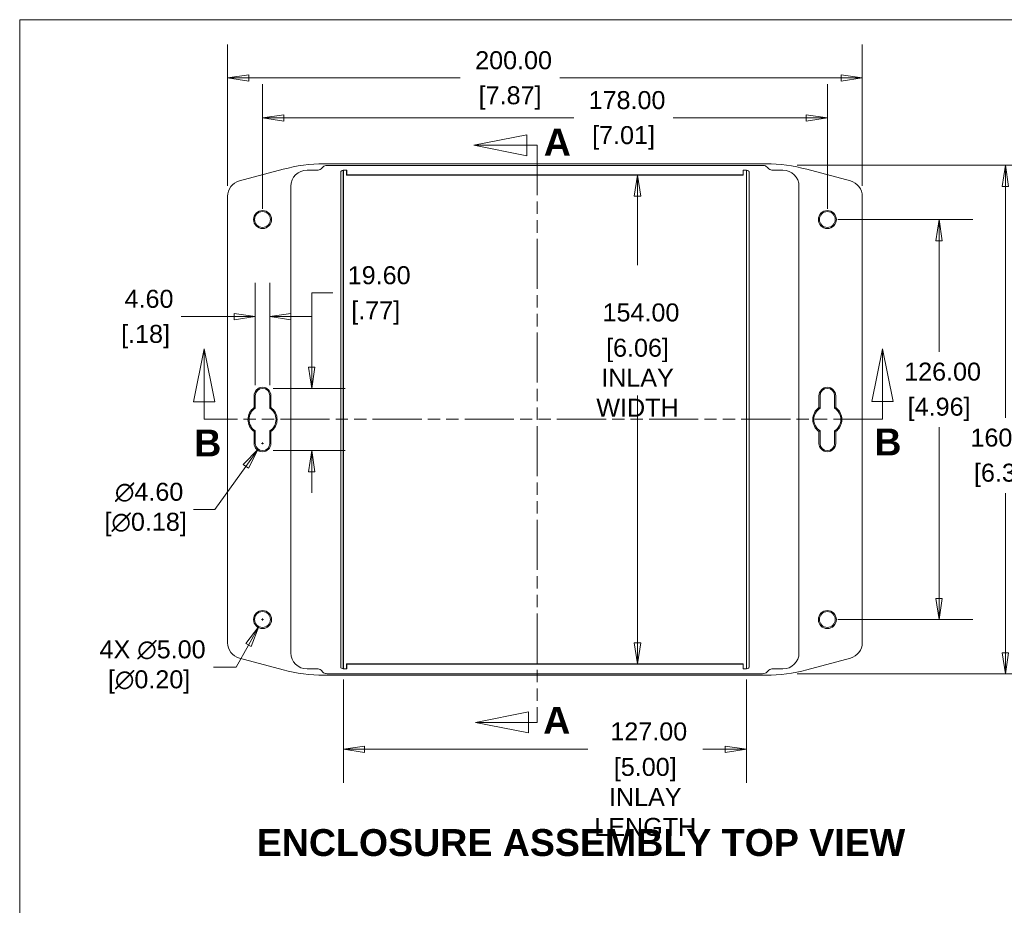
# Model space of a CAD drawing. Header units: millimetres. Extents: x 16 to 915, y 16 to 703.
# Tile 6 of 23: x 25 to 336, y 415 to 694. Entities that reach past the tile are written whole.
import ezdxf

# ---------------------------------------------------------------- set-up
doc = ezdxf.new("R2010")
doc.units = ezdxf.units.MM
doc.header["$LTSCALE"] = 3.333333
doc.linetypes.add('DOUBLE_DASH_CHAIN', pattern=[1.2403, 0.6614, -0.0827, 0.1654, -0.0827, 0.1654, -0.0827])
for name, color, linetype, lineweight in [('Dimension (ANSI)', 7, 'Continuous', 9), ('Section Line (ANSI)', 7, 'DOUBLE_DASH_CHAIN', 9), ('Sketch Geometry (ANSI)', 7, 'Continuous', 9), ('Symbol (ANSI)', 7, 'Continuous', 9), ('Visible (ANSI)', 7, 'Continuous', 9)]:
    doc.layers.add(name, color=color, linetype=linetype, lineweight=lineweight)
doc.styles.add('Label Text (ANSI)', font='arialbd.ttf')
doc.styles.add('Note Text (ANSI)', font='arial.ttf')
doc.dimstyles.new('Default - mm (ANSI)', dxfattribs={"dimscale": 3.333333, "dimtxt": 1.7, "dimasz": 2, "dimexe": 3.175, "dimexo": 1, "dimgap": 0.8, "dimtad": 0, "dimtih": 1, "dimtoh": 1, "dimrnd": 1e-08, "dimzin": 4, "dimdsep": 46, "dimtxsty": 'Note Text (ANSI)', "dimblk": 'Filled-1', "dimcen": 0.09, "dimdle": 10, "dimclrd": 256, "dimclre": 256, "dimclrt": 256, "dimadec": 1, "dimazin": 0, "dimtfac": 1.792941, "dimtofl": 0, "dimtmove": 0, "dimatfit": 3, "dimfxl": 1, "dimtolj": 1, "dimtzin": 0, "dimlwd": -1, "dimlwe": -1, "dimarcsym": 0})

# ---------------------------------------------------------------- blocks, each defined once
blk = doc.blocks.new('2dTransSection0')
at = {"layer": 'Section Line (ANSI)', "linetype": 'Continuous'}
for p, q in [((25.057, 177.186), (24.057, 172.186)), ((25.057, 172.186), (25.057, 177.186)), ((26.057, 172.186), (25.057, 177.186)), ((89.195, 177.195), (88.195, 172.195)), ((89.195, 172.195), (89.195, 177.195)), ((90.195, 172.195), (89.195, 177.195)), ((24.057, 172.186), (26.057, 172.186)), ((25.057, 170.523), (25.057, 172.186)), ((88.195, 172.195), (90.195, 172.195)), ((89.195, 170.523), (89.195, 172.195)), ((26.456, 170.523), (25.057, 170.523)), ((89.195, 170.523), (87.796, 170.523))]:
    blk.add_line(p, q, dxfattribs=at)
at = {"layer": 'Section Line (ANSI)', "linetype": 'DOUBLE_DASH_CHAIN', "ltscale": 2.107647}
blk.add_line((89.195, 170.523), (25.057, 170.523), dxfattribs=at)
at = {"layer": 'Section Line (ANSI)', "linetype": 'Continuous', "flags": 128}
for points in [[(26.057, 172.186), (25.057, 177.186), (24.057, 172.186), (26.057, 172.186)], [(90.195, 172.195), (89.195, 177.195), (88.195, 172.195), (90.195, 172.195)]]:
    blk.add_lwpolyline(points, dxfattribs=at)
at = {"layer": 'Section Line (ANSI)'}
for points in [[(26.057, 172.186), (25.057, 177.186), (24.057, 172.186), (26.057, 172.186)], [(90.195, 172.195), (89.195, 177.195), (88.195, 172.195), (90.195, 172.195)]]:
    blk.add_solid(points, dxfattribs=at)
at = {"layer": 'Section Line (ANSI)', "char_height": 2.54, "attachment_point": 7, "style": 'Label Text (ANSI)'}
for insert in [(88.42, 167.107), (24.119, 167.012)]:
    blk.add_mtext('B', dxfattribs=dict(at, insert=insert))
blk = doc.blocks.new('Filled-1')
at = {"color": 0}
for p, q in [((0, 0), (-1, 0.15)), ((-1, 0.15), (-1, -0.15)), ((-1, 0), (0, 0)), ((-1, -0.15), (0, 0))]:
    blk.add_line(p, q, dxfattribs=at)
at = {"color": 0, "flags": 128}
blk.add_lwpolyline([(-1, -0.15), (0, 0), (-1, 0.15), (-1, -0.15)], dxfattribs=at)
at = {"color": 0}
blk.add_solid([(-1, -0.15), (0, 0), (-1, 0.15), (-1, -0.15)], dxfattribs=at)
blk = doc.blocks.new('*D8')
at = {"layer": 'Defpoints', "color": 0, "transparency": 16777216}
for p in [(279.93, 663.35), (101.93, 631.33), (279.93, 631.33)]:
    blk.add_point(p, dxfattribs=at)
at = {"layer": 'Dimension (ANSI)', "transparency": 16777216}
for p, q in [((101.93, 634.66), (101.93, 673.94)), ((279.93, 634.66), (279.93, 673.94)), ((108.6, 663.35), (200.01, 663.35)), ((273.26, 663.35), (231.38, 663.35))]:
    blk.add_line(p, q, dxfattribs=at)
at = {"layer": 'Dimension (ANSI)', "transparency": 16777216, "xscale": 6.666666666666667, "yscale": 6.666666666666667, "zscale": 6.666666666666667, "rotation": 180}
blk.add_blockref('Filled-1', (101.93, 663.35), dxfattribs=at)
at = {"layer": 'Dimension (ANSI)', "transparency": 16777216, "xscale": 6.666666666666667, "yscale": 6.666666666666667, "zscale": 6.666666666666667}
blk.add_blockref('Filled-1', (279.93, 663.35), dxfattribs=at)
at = {"layer": 'Dimension (ANSI)', "transparency": 16777216, "attachment_point": 5, "style": 'Note Text (ANSI)'}
for s, insert, char_height in [('\\A1; 178.00', (215.7, 668.91), 5.6667), ('\\A1;[7.01]', (215.7, 657.06), 5.667)]:
    blk.add_mtext(s, dxfattribs=dict(at, insert=insert, char_height=char_height))
blk = doc.blocks.new('*D9')
at = {"layer": 'Defpoints', "color": 0, "transparency": 16777216}
for p in [(290.93, 675.91), (90.93, 638.64), (290.93, 638.64)]:
    blk.add_point(p, dxfattribs=at)
at = {"layer": 'Dimension (ANSI)', "transparency": 16777216}
for p, q in [((90.93, 641.97), (90.93, 686.49)), ((290.93, 641.97), (290.93, 686.49)), ((97.6, 675.91), (164.26, 675.91)), ((284.26, 675.91), (195.63, 675.91))]:
    blk.add_line(p, q, dxfattribs=at)
at = {"layer": 'Dimension (ANSI)', "transparency": 16777216, "xscale": 6.666666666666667, "yscale": 6.666666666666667, "zscale": 6.666666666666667, "rotation": 180}
blk.add_blockref('Filled-1', (90.93, 675.91), dxfattribs=at)
at = {"layer": 'Dimension (ANSI)', "transparency": 16777216, "xscale": 6.666666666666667, "yscale": 6.666666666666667, "zscale": 6.666666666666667}
blk.add_blockref('Filled-1', (290.93, 675.91), dxfattribs=at)
at = {"layer": 'Dimension (ANSI)', "transparency": 16777216, "attachment_point": 5, "style": 'Note Text (ANSI)'}
for s, insert, char_height in [('\\A1; 200.00', (179.95, 681.47), 5.6667), ('\\A1;[7.87]', (179.95, 669.61), 5.667)]:
    blk.add_mtext(s, dxfattribs=dict(at, insert=insert, char_height=char_height))
blk = doc.blocks.new('*D10')
at = {"layer": 'Defpoints', "color": 0, "transparency": 16777216}
for p in [(101.93, 578.13), (117.44, 578.13), (101.93, 558.53)]:
    blk.add_point(p, dxfattribs=at)
at = {"layer": 'Dimension (ANSI)', "transparency": 16777216}
for p, q in [((117.44, 584.8), (117.44, 608.19)), ((117.44, 608.19), (124.11, 608.19)), ((105.26, 578.13), (128.02, 578.13)), ((105.26, 558.53), (128.02, 558.53)), ((117.44, 551.86), (117.44, 545.2))]:
    blk.add_line(p, q, dxfattribs=at)
at = {"layer": 'Dimension (ANSI)', "transparency": 16777216, "xscale": 6.666666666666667, "yscale": 6.666666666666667, "zscale": 6.666666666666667}
for p, rotation in [((117.44, 578.13), 270), ((117.44, 558.53), 90)]:
    blk.add_blockref('Filled-1', p, dxfattribs=dict(at, rotation=rotation))
at = {"layer": 'Dimension (ANSI)', "transparency": 16777216, "char_height": 5.667, "attachment_point": 5, "style": 'Note Text (ANSI)'}
for s, insert in [('\\A1; 19.60', (137.59, 613.75)), ('\\A1;[.77]', (137.59, 601.9))]:
    blk.add_mtext(s, dxfattribs=dict(at, insert=insert))
blk = doc.blocks.new('*D11')
at = {"layer": 'Defpoints', "color": 0, "transparency": 16777216}
for p in [(99.63, 600.75), (99.63, 575.83), (104.23, 575.83)]:
    blk.add_point(p, dxfattribs=at)
at = {"layer": 'Dimension (ANSI)', "transparency": 16777216}
for p, q in [((99.63, 579.16), (99.63, 611.34)), ((104.23, 579.16), (104.23, 611.34)), ((92.96, 600.75), (76.34, 600.75)), ((110.9, 600.75), (117.56, 600.75))]:
    blk.add_line(p, q, dxfattribs=at)
at = {"layer": 'Dimension (ANSI)', "transparency": 16777216, "xscale": 6.666666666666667, "yscale": 6.666666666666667, "zscale": 6.666666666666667}
blk.add_blockref('Filled-1', (99.63, 600.75), dxfattribs=at)
at = {"layer": 'Dimension (ANSI)', "transparency": 16777216, "xscale": 6.666666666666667, "yscale": 6.666666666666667, "zscale": 6.666666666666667, "rotation": 180}
blk.add_blockref('Filled-1', (104.23, 600.75), dxfattribs=at)
at = {"layer": 'Dimension (ANSI)', "transparency": 16777216, "char_height": 5.667, "attachment_point": 5, "style": 'Note Text (ANSI)'}
for s, insert in [('\\A1; 4.60', (65.06, 606.31)), ('\\A1;[.18]', (65.06, 594.45))]:
    blk.add_mtext(s, dxfattribs=dict(at, insert=insert))
blk = doc.blocks.new('*D12')
at = {"layer": 'Defpoints', "color": 0, "transparency": 16777216}
for p in [(103.28, 562.7), (100.58, 558.97)]:
    blk.add_point(p, dxfattribs=at)
at = {"layer": 'Dimension (ANSI)', "transparency": 16777216}
for p, q in [((101.63, 560.83), (102.23, 560.83)), ((101.93, 560.53), (101.93, 561.13)), ((86.88, 540), (96.68, 553.56)), ((80.21, 540), (86.88, 540))]:
    blk.add_line(p, q, dxfattribs=at)
at = {"layer": 'Dimension (ANSI)', "transparency": 16777216, "xscale": 6.666666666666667, "yscale": 6.666666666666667, "zscale": 6.666666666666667, "rotation": 54.1549076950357}
blk.add_blockref('Filled-1', (100.58, 558.97), dxfattribs=at)
at = {"layer": 'Dimension (ANSI)', "transparency": 16777216, "insert": (65.09, 540), "char_height": 5.667, "attachment_point": 5, "style": 'Note Text (ANSI)'}
blk.add_mtext('\\A1; ∅4.60\\P[∅0.18]', dxfattribs=at)
blk = doc.blocks.new('*D13')
at = {"layer": 'Defpoints', "color": 0, "transparency": 16777216}
for p in [(127.43, 489.8), (254.43, 489.8), (254.43, 464.49)]:
    blk.add_point(p, dxfattribs=at)
at = {"layer": 'Dimension (ANSI)', "transparency": 16777216}
for p, q in [((127.43, 486.47), (127.43, 453.9)), ((254.43, 486.47), (254.43, 453.9)), ((134.1, 464.49), (204.44, 464.49)), ((247.76, 464.49), (240.66, 464.49))]:
    blk.add_line(p, q, dxfattribs=at)
at = {"layer": 'Dimension (ANSI)', "transparency": 16777216, "xscale": 6.666666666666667, "yscale": 6.666666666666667, "zscale": 6.666666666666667, "rotation": 180}
blk.add_blockref('Filled-1', (127.43, 464.49), dxfattribs=at)
at = {"layer": 'Dimension (ANSI)', "transparency": 16777216, "xscale": 6.666666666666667, "yscale": 6.666666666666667, "zscale": 6.666666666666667}
blk.add_blockref('Filled-1', (254.43, 464.49), dxfattribs=at)
at = {"layer": 'Dimension (ANSI)', "transparency": 16777216, "char_height": 5.6667, "attachment_point": 5, "style": 'Note Text (ANSI)'}
for s, insert in [('\\A1; 127.00', (222.55, 470.05)), ('\\A1;[5.00]{\\PINLAY \\PLENGTH}', (222.55, 449.43))]:
    blk.add_mtext(s, dxfattribs=dict(at, insert=insert))
blk = doc.blocks.new('*D14')
at = {"layer": 'Defpoints', "color": 0, "transparency": 16777216}
for p in [(253.43, 645.33), (220.1, 491.33), (253.43, 491.33)]:
    blk.add_point(p, dxfattribs=at)
at = {"layer": 'Dimension (ANSI)', "transparency": 16777216}
for p, q in [((220.1, 638.66), (220.1, 616.98)), ((220.1, 498), (220.1, 575.94))]:
    blk.add_line(p, q, dxfattribs=at)
at = {"layer": 'Dimension (ANSI)', "transparency": 16777216, "xscale": 6.666666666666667, "yscale": 6.666666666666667, "zscale": 6.666666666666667}
for p, rotation in [((220.1, 645.33), 90), ((220.1, 491.33), 270)]:
    blk.add_blockref('Filled-1', p, dxfattribs=dict(at, rotation=rotation))
at = {"layer": 'Dimension (ANSI)', "transparency": 16777216, "char_height": 5.6667, "attachment_point": 5, "style": 'Note Text (ANSI)'}
for s, insert in [('\\A1; 154.00{ }', (220.1, 602.02)), ('\\A1;[6.06]{\\PINLAY\\PWIDTH}', (220.1, 581.5))]:
    blk.add_mtext(s, dxfattribs=dict(at, insert=insert))
blk = doc.blocks.new('*D15')
at = {"layer": 'Defpoints', "color": 0, "transparency": 16777216}
for p in [(279.93, 631.33), (315.15, 631.33), (279.93, 505.33)]:
    blk.add_point(p, dxfattribs=at)
at = {"layer": 'Dimension (ANSI)', "transparency": 16777216}
for p, q in [((283.26, 631.33), (325.73, 631.33)), ((315.15, 624.66), (315.15, 589.67)), ((315.15, 512), (315.15, 565.96)), ((283.26, 505.33), (325.73, 505.33))]:
    blk.add_line(p, q, dxfattribs=at)
at = {"layer": 'Dimension (ANSI)', "transparency": 16777216, "xscale": 6.666666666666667, "yscale": 6.666666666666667, "zscale": 6.666666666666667}
for p, rotation in [((315.15, 631.33), 90), ((315.15, 505.33), 270)]:
    blk.add_blockref('Filled-1', p, dxfattribs=dict(at, rotation=rotation))
at = {"layer": 'Dimension (ANSI)', "transparency": 16777216, "attachment_point": 5, "style": 'Note Text (ANSI)'}
for s, insert, char_height in [('\\A1; 126.00', (315.15, 583.38), 5.6667), ('\\A1;[4.96]', (315.15, 571.52), 5.667)]:
    blk.add_mtext(s, dxfattribs=dict(at, insert=insert, char_height=char_height))
blk = doc.blocks.new('*D16')
at = {"layer": 'Defpoints', "color": 0, "transparency": 16777216}
for p in [(267.06, 648.43), (267.06, 488.23), (336.04, 488.23)]:
    blk.add_point(p, dxfattribs=at)
at = {"layer": 'Dimension (ANSI)', "transparency": 16777216}
for p, q in [((270.39, 648.43), (346.62, 648.43)), ((336.04, 641.76), (336.04, 568.9)), ((336.04, 494.9), (336.04, 545.18)), ((270.39, 488.23), (346.62, 488.23))]:
    blk.add_line(p, q, dxfattribs=at)
at = {"layer": 'Dimension (ANSI)', "transparency": 16777216, "xscale": 6.666666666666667, "yscale": 6.666666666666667, "zscale": 6.666666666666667}
for p, rotation in [((336.04, 648.43), 90), ((336.04, 488.23), 270)]:
    blk.add_blockref('Filled-1', p, dxfattribs=dict(at, rotation=rotation))
at = {"layer": 'Dimension (ANSI)', "transparency": 16777216, "attachment_point": 5, "style": 'Note Text (ANSI)'}
for s, insert, char_height in [('\\A1; 160.19', (336.04, 562.6), 5.6667), ('\\A1;[6.31]', (336.04, 550.74), 5.667)]:
    blk.add_mtext(s, dxfattribs=dict(at, insert=insert, char_height=char_height))
blk = doc.blocks.new('2dTransSection1')
at = {"layer": 'Section Line (ANSI)', "linetype": 'Continuous'}
for p, q in [((55.554, 197.41), (50.554, 196.41)), ((55.554, 195.41), (55.554, 197.41)), ((55.554, 196.41), (50.554, 196.41)), ((50.554, 196.41), (55.554, 195.41)), ((56.552, 196.41), (55.554, 196.41)), ((56.552, 196.41), (56.552, 194.971)), ((55.716, 142.883), (50.716, 141.883)), ((55.716, 140.883), (55.716, 142.883)), ((56.552, 143.323), (56.552, 141.883)), ((55.716, 141.883), (50.716, 141.883)), ((50.716, 141.883), (55.716, 140.883)), ((56.552, 141.883), (55.716, 141.883))]:
    blk.add_line(p, q, dxfattribs=at)
at = {"layer": 'Section Line (ANSI)', "linetype": 'DOUBLE_DASH_CHAIN', "ltscale": 2.140113}
blk.add_line((56.552, 196.41), (56.552, 141.883), dxfattribs=at)
at = {"layer": 'Section Line (ANSI)', "linetype": 'Continuous', "flags": 128}
for points in [[(55.554, 197.41), (50.554, 196.41), (55.554, 195.41), (55.554, 197.41)], [(55.716, 142.883), (50.716, 141.883), (55.716, 140.883), (55.716, 142.883)]]:
    blk.add_lwpolyline(points, dxfattribs=at)
at = {"layer": 'Section Line (ANSI)'}
for points in [[(55.554, 197.41), (50.554, 196.41), (55.554, 195.41), (55.554, 197.41)], [(55.716, 142.883), (50.716, 141.883), (55.716, 140.883), (55.716, 142.883)]]:
    blk.add_solid(points, dxfattribs=at)
at = {"layer": 'Section Line (ANSI)', "char_height": 2.54, "attachment_point": 7, "style": 'Label Text (ANSI)'}
for insert in [(57.171, 195.428), (57.117, 140.81)]:
    blk.add_mtext('A', dxfattribs=dict(at, insert=insert))
blk = doc.blocks.new('*D48')
at = {"layer": 'Defpoints', "color": 0, "transparency": 16777216}
for p in [(103.14, 507.52), (100.72, 503.14)]:
    blk.add_point(p, dxfattribs=at)
at = {"layer": 'Dimension (ANSI)', "transparency": 16777216}
for p, q in [((101.63, 505.33), (102.23, 505.33)), ((101.93, 505.03), (101.93, 505.63)), ((93.66, 490.37), (97.5, 497.31)), ((86.48, 490.37), (93.66, 490.37))]:
    blk.add_line(p, q, dxfattribs=at)
at = {"layer": 'Dimension (ANSI)', "transparency": 16777216, "xscale": 6.666666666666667, "yscale": 6.666666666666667, "zscale": 6.666666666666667, "rotation": 61.08679513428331}
blk.add_blockref('Filled-1', (100.72, 503.14), dxfattribs=at)
at = {"layer": 'Dimension (ANSI)', "transparency": 16777216, "insert": (66.18, 490.37), "char_height": 5.6667, "attachment_point": 5, "style": 'Note Text (ANSI)'}
blk.add_mtext('\\A1; \\fArial|b0|i0;\\H5.6667;4X ∅5.00\\P[∅0.20]', dxfattribs=at)
blk = doc.blocks.new('Borders Default Border')
at = {"layer": 'Sketch Geometry (ANSI)', "flags": 128}
blk.add_lwpolyline([(7.62, 7.62), (7.62, 208.28), (271.78, 208.28), (271.78, 7.62), (7.62, 7.62)], dxfattribs=at)

msp = doc.modelspace()

# ---------------------------------------------------------------- linework, layer by layer
at = {"layer": 'Visible (ANSI)'}
for p, q in [((260.5351, 648.8547), (121.3217, 648.8547)), ((108.3886, 647.152), (94.6343, 643.4665)), ((119.4284, 646.896), (115.9602, 646.896)), ((259.5386, 648.396), (122.3182, 648.396)), ((126.5624, 490.3549), (126.5624, 646.3068)), ((127.3612, 489.8564), (127.3612, 646.8053)), ((127.3622, 646.8065), (127.4284, 646.8595)), ((127.4284, 646.8595), (128.4284, 646.8595)), ((127.4284, 489.8022), (127.4284, 646.8595)), ((128.4284, 646.8595), (128.4286, 646.8593)), ((128.4284, 645.3308), (128.4284, 646.8595)), ((128.4286, 646.8593), (128.4728, 646.8151)), ((128.4939, 645.3963), (128.4939, 646.3153)), ((245.6098, 645.4182), (136.247, 645.4182)), ((253.3629, 646.3153), (253.3629, 645.3963)), ((253.4282, 646.8593), (253.384, 646.8151)), ((253.4284, 646.8595), (253.4282, 646.8593)), ((253.4284, 646.8595), (253.4284, 645.3308)), ((253.4284, 646.8595), (254.4284, 646.8595)), ((254.4284, 646.8595), (254.4947, 646.8065)), ((254.4284, 489.8022), (254.4284, 646.8595)), ((254.4956, 489.8564), (254.4956, 646.8053)), ((255.2944, 646.3068), (255.2944, 490.3549)), ((265.8967, 646.896), (262.4284, 646.896)), ((273.4682, 647.152), (287.2225, 643.4665)), ((128.4284, 645.3308), (128.4939, 645.3963)), ((253.4284, 645.3308), (128.4284, 645.3308)), ((130.7979, 645.4064), (128.4939, 645.3963)), ((253.3629, 645.3963), (251.0589, 645.4064)), ((253.4284, 645.3308), (253.3629, 645.3963)), ((110.8633, 641.7991), (110.8633, 494.8626)), ((270.9936, 494.8626), (270.9936, 641.7991)), ((90.9284, 638.6369), (90.9284, 498.0248)), ((290.9284, 638.6369), (290.9284, 498.0248)), ((99.2878, 572.086), (99.2878, 575.8308)), ((99.6284, 575.8308), (99.6284, 571.9047)), ((104.2284, 571.9047), (104.2284, 575.8308)), ((104.5691, 575.8308), (104.5691, 572.086)), ((277.2878, 575.8308), (277.2878, 572.086)), ((277.6284, 571.9047), (277.6284, 575.8308)), ((282.2284, 575.8308), (282.2284, 571.9047)), ((282.5691, 572.086), (282.5691, 575.8308)), ((99.6284, 564.757), (99.6284, 560.8308)), ((104.2284, 560.8308), (104.2284, 564.757)), ((277.6284, 560.8308), (277.6284, 564.757)), ((282.2284, 564.757), (282.2284, 560.8308)), ((99.2878, 560.8308), (99.2878, 564.5757)), ((104.5691, 564.5757), (104.5691, 560.8308)), ((277.2878, 564.5757), (277.2878, 560.8308)), ((282.5691, 560.8308), (282.5691, 564.5757)), ((94.6343, 493.1952), (108.3886, 489.5097)), ((128.4284, 491.3308), (128.4939, 491.2654)), ((128.4284, 489.8022), (128.4284, 491.3308)), ((128.4284, 491.3308), (253.4284, 491.3308)), ((128.4939, 491.2654), (130.7979, 491.2553)), ((128.4939, 490.3464), (128.4939, 491.2654)), ((136.247, 491.2435), (245.6098, 491.2435)), ((251.0589, 491.2553), (253.3629, 491.2654)), ((253.4284, 491.3308), (253.3629, 491.2654)), ((253.3629, 491.2654), (253.3629, 490.3464)), ((253.4284, 491.3308), (253.4284, 489.8022)), ((287.2225, 493.1952), (273.4682, 489.5097)), ((115.9602, 489.7657), (119.4284, 489.7657)), ((121.3217, 487.807), (260.5351, 487.807)), ((122.3182, 488.2657), (259.5386, 488.2657)), ((127.4284, 489.8022), (127.3622, 489.8552)), ((128.4284, 489.8022), (127.4284, 489.8022)), ((128.4284, 489.8022), (128.4286, 489.8024)), ((128.4286, 489.8024), (128.4728, 489.8466)), ((253.4282, 489.8024), (253.384, 489.8466)), ((253.4284, 489.8022), (253.4282, 489.8024)), ((254.4284, 489.8022), (253.4284, 489.8022)), ((254.4947, 489.8552), (254.4284, 489.8022)), ((262.4284, 489.7657), (265.8967, 489.7657))]:
    msp.add_line(p, q, dxfattribs=at)
for centre, radius in [((101.9284, 631.3308), 2.8407), ((101.9284, 631.3308), 2.5), ((279.9284, 631.3308), 2.8407), ((279.9284, 631.3308), 2.5), ((101.9284, 505.3308), 2.8407), ((101.9284, 505.3308), 2.5), ((279.9284, 505.3308), 2.8407), ((279.9284, 505.3308), 2.5)]:
    msp.add_circle(centre, radius, dxfattribs=at)
for centre, radius, start, end in [((119.4284, 648.3308), 1.4349, 270, 324.865247), ((262.4284, 648.3308), 1.4349, 215.134753, 270), ((95.9284, 638.6369), 5, 105, 180), ((285.9284, 638.6369), 5, 0, 75), ((101.9284, 575.8308), 2.6407, 0, 180), ((101.9284, 575.8308), 2.3, 0, 180), ((279.9284, 575.8308), 2.6407, 0, 180), ((279.9284, 575.8308), 2.3, 0, 180), ((101.9284, 568.3308), 4.5907, 125.115293, 234.884707), ((101.9284, 568.3308), 4.25, 122.763762, 237.236238), ((101.9284, 568.3308), 4.25, 302.763762, 57.236238), ((101.9284, 568.3308), 4.5907, 305.115293, 54.884707), ((279.9284, 568.3308), 4.5907, 125.115293, 234.884707), ((279.9284, 568.3308), 4.25, 122.763762, 237.236238), ((279.9284, 568.3308), 4.25, 302.763762, 57.236238), ((279.9284, 568.3308), 4.5907, 305.115293, 54.884707), ((101.9284, 560.8308), 2.6407, 180, 0), ((101.9284, 560.8308), 2.3, 180, 0), ((279.9284, 560.8308), 2.6407, 180, 0), ((279.9284, 560.8308), 2.3, 180, 0), ((95.9284, 498.0248), 5, 180, 255), ((285.9284, 498.0248), 5, 285, 0), ((119.4284, 488.3308), 1.4349, 35.134753, 90), ((262.4284, 488.3308), 1.4349, 90, 144.865247)]:
    msp.add_arc(centre, radius, start, end, dxfattribs=at)
for centre, major_axis, ratio, start_param, end_param in [((121.3297, 598.8242), (-6.5304, 49.603), 0.99938028, 6.15236581, 6.4140048), ((260.5271, 598.8242), (6.5304, 49.603), 0.99938028, 6.15236581, 6.4140048), ((115.9664, 641.7929), (-3.6106, 3.6106), 0.99878277, 5.49839613, 7.06797448), ((127.4284, 646.3068), (-0.866, 0), 0.57735027, 4.79004556, 6.28318531), ((127.3629, 646.3068), (0, 0.5), 0.04366094, 0.03490659, 0.07765658), ((128.4719, 646.3156), (0, -0.5), 0.04406796, 1.57017286, 3.09755077), ((136.247, 643.0168), (55, 0), 0.04366094, 1.57079633, 1.67003455), ((245.6098, 643.0168), (55, 0), 0.04366094, 1.4715581, 1.57079633), ((253.385, 646.3156), (0, 0.5), 0.04406796, 0.04404188, 1.57141979), ((254.4939, 646.3068), (0, -0.5), 0.04366094, 3.06393607, 3.10668607), ((254.4284, 646.3068), (0.866, 0), 0.57735027, 0, 1.49313975), ((265.8904, 641.7929), (3.6106, 3.6106), 0.99878277, 5.49839613, 7.06797448), ((115.9664, 494.8688), (-3.6106, -3.6106), 0.99878277, 5.49839613, 7.06797448), ((265.8904, 494.8688), (3.6106, -3.6106), 0.99878277, 5.49839613, 7.06797448), ((127.4284, 490.3549), (-0.866, 0), 0.57735027, 0, 1.49313975), ((128.4719, 490.3461), (0, -0.5), 0.04406796, 0.04404188, 1.57141979), ((136.247, 493.6449), (-55, 0), 0.04366094, 1.4715581, 1.57079633), ((245.6098, 493.6449), (-55, 0), 0.04366094, 1.57079633, 1.67003455), ((253.385, 490.3461), (0, 0.5), 0.04406796, 1.57017286, 3.09755077), ((254.4284, 490.3549), (0.866, 0), 0.57735027, 4.79004556, 6.28318531), ((121.3297, 537.8375), (-6.5304, -49.603), 0.99938028, 6.15236581, 6.4140048), ((127.3629, 490.3549), (0, 0.5), 0.04366094, 3.06393607, 3.10668607), ((254.4939, 490.3549), (0, -0.5), 0.04366094, 0.03490659, 0.07765658), ((260.5271, 537.8375), (6.5304, -49.603), 0.99938028, 6.15236581, 6.4140048)]:
    msp.add_ellipse(centre, major_axis=major_axis, ratio=ratio, start_param=start_param, end_param=end_param, dxfattribs=at)
for points, knots in [([(122.3182, 648.396), (122.0448, 648.396), (121.7741, 648.3426), (121.3371, 648.1632), (121.1646, 648.0618), (120.8535, 647.8135), (120.7164, 647.6678), (120.6018, 647.5051)], [0, 0, 0, 0, 0.082009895, 0.082009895, 0.141721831, 0.141721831, 0.201430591, 0.201430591, 0.201430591, 0.201430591]), ([(261.255, 647.5051), (261.0976, 647.7287), (260.8982, 647.9194), (260.4999, 648.1735), (260.3178, 648.2562), (259.9357, 648.3677), (259.7377, 648.396), (259.5386, 648.396)], [0, 0, 0, 0, 0.082016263, 0.082016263, 0.141721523, 0.141721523, 0.20143062, 0.20143062, 0.20143062, 0.20143062]), ([(120.6018, 489.1566), (120.7592, 488.933), (120.9587, 488.7423), (121.3569, 488.4882), (121.539, 488.4055), (121.9211, 488.294), (122.1191, 488.2657), (122.3182, 488.2657)], [0, 0, 0, 0, 0.082016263, 0.082016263, 0.141721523, 0.141721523, 0.20143062, 0.20143062, 0.20143062, 0.20143062]), ([(259.5386, 488.2657), (259.812, 488.2657), (260.0828, 488.3191), (260.5198, 488.4985), (260.6922, 488.5999), (261.0033, 488.8482), (261.1404, 488.9938), (261.255, 489.1566)], [0, 0, 0, 0, 0.082009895, 0.082009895, 0.141721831, 0.141721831, 0.201430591, 0.201430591, 0.201430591, 0.201430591])]:
    msp.add_open_spline(points, degree=3, knots=knots, dxfattribs=at)
for points in [[(99.2878, 572.086), (99.4623, 571.9953), (99.6284, 571.9047)], [(104.5691, 572.086), (104.3945, 571.9953), (104.2284, 571.9047)], [(277.6284, 571.9047), (277.4623, 571.9953), (277.2878, 572.086)], [(282.2284, 571.9047), (282.3945, 571.9953), (282.5691, 572.086)], [(99.6284, 564.757), (99.4623, 564.6663), (99.2878, 564.5757)], [(104.5691, 564.5757), (104.3945, 564.6663), (104.2284, 564.757)], [(277.6284, 564.757), (277.4623, 564.6663), (277.2878, 564.5757)], [(282.5691, 564.5757), (282.3945, 564.6663), (282.2284, 564.757)]]:
    msp.add_open_spline(points, degree=2, dxfattribs=at)

# ---------------------------------------------------------------- block references
at = {"xscale": 3.333333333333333, "yscale": 3.333333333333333, "zscale": 3.333333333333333}
msp.add_blockref('Borders Default Border', (0, 0), dxfattribs=at)
at = {"layer": 'Section Line (ANSI)', "xscale": 3.333333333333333, "yscale": 3.333333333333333, "zscale": 3.333333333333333}
for name in ['2dTransSection1', '2dTransSection0']:
    msp.add_blockref(name, (0, 0), dxfattribs=at)

# ---------------------------------------------------------------- texts
at = {"layer": 'Symbol (ANSI)', "insert": (100.1069, 430.7374), "char_height": 8.466667, "attachment_point": 7, "style": 'Label Text (ANSI)'}
msp.add_mtext('ENCLOSURE ASSEMBLY TOP VIEW', dxfattribs=at)

# ---------------------------------------------------------------- dimensions: what is measured, and where the dimension line sits
at = {"layer": 'Dimension (ANSI)'}
for base, p1, p2, angle, text, override, picture, middle in [((290.9284, 675.9101), (90.9284, 638.6369), (290.9284, 638.6369), 180, ' <>\\X[7.87]', {"dimgap": 0.8, "dimtih": 0, "dimtoh": 0, "dimdec": 2, "dimpost": '\\X', "dimtol": 0, "dimlim": 0, "dimtp": 0, "dimtm": 0, "dimtdec": 2, "dimatfit": 1}, '*D9', (179.9483, 675.9101)), ((279.9284, 663.3535), (101.9284, 631.3308), (279.9284, 631.3308), 180, ' <>\\X[7.01]', {"dimgap": 0.8, "dimtih": 0, "dimtoh": 0, "dimdec": 2, "dimpost": '\\X', "dimtol": 0, "dimlim": 0, "dimtp": 0, "dimtm": 0, "dimtdec": 2, "dimatfit": 1}, '*D8', (215.6973, 663.3535)), ((336.0364, 488.2345), (267.0574, 648.4272), (267.0574, 488.2345), 90, ' <>\\X[6.31]', {"dimgap": 0.8, "dimdec": 2, "dimpost": '\\X', "dimtol": 0, "dimlim": 0, "dimtp": 0, "dimtm": 0, "dimtdec": 2, "dimatfit": 1}, '*D16', (336.0364, 557.0391)), ((220.0951, 491.3308), (253.4284, 645.3308), (253.4284, 491.3308), 90, ' <>{ }\\X[6.06]{\\PINLAY\\PWIDTH}', {"dimgap": 0.8, "dimdec": 2, "dimpost": '\\X', "dimse1": 1, "dimse2": 1, "dimtol": 0, "dimlim": 0, "dimtp": 0, "dimtm": 0, "dimtdec": 2, "dimatfit": 1}, '*D14', (220.0951, 596.4607)), ((315.1454, 631.3308), (279.9284, 505.3308), (279.9284, 631.3308), 90, ' <>\\X[4.96]', {"dimgap": 0.8, "dimdec": 2, "dimpost": '\\X', "dimtol": 0, "dimlim": 0, "dimtp": 0, "dimtm": 0, "dimtdec": 2, "dimatfit": 1}, '*D15', (315.1454, 577.8155)), ((117.4389, 578.1308), (101.9284, 558.5308), (101.9284, 578.1308), 90, ' <>\\X[.77]', {"dimgap": 0.8, "dimdec": 2, "dimpost": '\\X', "dimtol": 0, "dimlim": 0, "dimtp": 0, "dimtm": 0, "dimtdec": 2, "dimatfit": 1}, '*D10', (137.5876, 608.1878)), ((99.6284, 600.7527), (104.2284, 575.8308), (99.6284, 575.8308), 180, ' <>\\X[.18]', {"dimgap": 0.8, "dimtih": 0, "dimtoh": 0, "dimdec": 2, "dimpost": '\\X', "dimtol": 0, "dimlim": 0, "dimtp": 0, "dimtm": 0, "dimtdec": 2, "dimatfit": 1}, '*D11', (65.0634, 600.7527)), ((254.4284, 464.4858), (127.4284, 489.8022), (254.4284, 489.8022), 180, ' <>\\X[5.00]{\\PINLAY \\PLENGTH}', {"dimgap": 0.8, "dimtih": 0, "dimtoh": 0, "dimdec": 2, "dimpost": '\\X', "dimtol": 0, "dimlim": 0, "dimtp": 0, "dimtm": 0, "dimtdec": 2, "dimatfit": 1}, '*D13', (222.5494, 464.4858))]:
    dim = msp.add_linear_dim(base=base, p1=p1, p2=p2, angle=angle, text=text, dimstyle='Default - mm (ANSI)', override=override, dxfattribs=at)
    dim.commit()
    dim.dimension.update_dxf_attribs({"geometry": picture, "text_midpoint": middle, "dimtype": 160})
for p1, p2, text, picture, middle in [((103.2753, 562.6952), (100.5815, 558.9665), ' <>\\X[∅0.18]', '*D12', (65.0902, 540)), ((103.1371, 507.5192), (100.7197, 503.1425), ' \\fArial|b0|i0;\\H5.6667;4X <>\\X[∅0.20]', '*D48', (66.1803, 490.3682))]:
    dim = msp.add_diameter_dim_2p(p1=p1, p2=p2, text=text, dimstyle='Default - mm (ANSI)', override={"dimgap": 0.8, "dimdec": 2, "dimlfac": 1, "dimpost": '\\X', "dimtol": 0, "dimlim": 0, "dimtp": 0, "dimtm": 0, "dimtdec": 2}, dxfattribs=at)
    dim.commit()
    dim.dimension.update_dxf_attribs({"geometry": picture, "text_midpoint": middle, "dimtype": 163})

doc.saveas('drawing.dxf')
